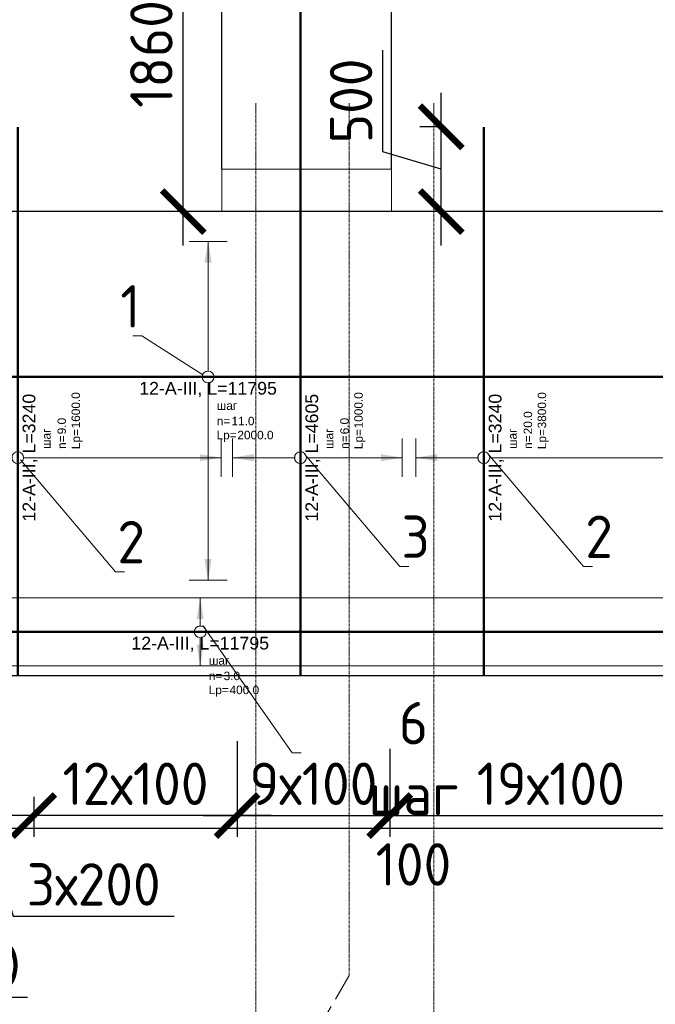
# Model space of a CAD drawing. Header units: millimetres. Extents: x 376598 to 1249954, y -318491 to -22134.
# Tile 147 of 256: x 597034 to 600784, y -120933 to -115123. Entities that reach past the tile are written whole.
import ezdxf
from ezdxf import colors
from ezdxf.entities.mleader import LeaderData, LeaderLine
from ezdxf.enums import TextEntityAlignment as Align
from ezdxf.math import Vec2, Vec3

# ---------------------------------------------------------------- set-up
doc = ezdxf.new("R2010")
doc.units = ezdxf.units.MM
doc.set_wipeout_variables(frame=1)
for name, pattern in [('______5', [1100, 800, -100, 100, -100]), ('________', [0]), ('осевая', [50.8, 31.75, -6.35, 6.35, -6.35])]:
    doc.linetypes.add(name, pattern=pattern)
for name, color, linetype, lineweight in [('Standard', 7, 'Continuous', 25), ('АрмСтер', 2, 'Continuous', 50), ('Оси', 40, '______5', 18), ('подоснова', 151, 'Continuous', 5), ('РАЗМЕРЫ', 1, 'Continuous', 9)]:
    doc.layers.add(name, color=color, linetype=linetype, lineweight=lineweight)
doc.layers.add('АрмСтер_атрибуты', color=2, linetype='Continuous', lineweight=0, plot=False)
doc.styles.add('GOST-2.304_Type-B', font='GOST_Common.ttf')
doc.styles.get("Standard").update_dxf_attribs({"font": 'arial.ttf'})
doc.styles.add('Аннотативный', font='arial.ttf')
doc.dimstyles.new('СПДС', dxfattribs={"dimscale": 100, "dimtxt": 2.5, "dimasz": 2.5, "dimexe": 1.25, "dimexo": 0, "dimtad": 1, "dimdec": 0, "dimtxsty": 'GOST-2.304_Type-B', "dimblk": 'ARCHTICK', "dimcen": 2.5, "dimdle": 2, "dimadec": 0, "dimazin": 2, "dimtfac": 0.75, "dimtdec": 0, "dimtmove": 1, "dimatfit": 3, "dimfxl": 1, "dimtolj": 1, "dimarcsym": 1})

# ---------------------------------------------------------------- blocks, each defined once
blk = doc.blocks.new('*U148')
at = {"layer": 'РАЗМЕРЫ'}
for p, q in [((112.5, 200), (-112.5, 200)), ((112.5, -200), (-112.5, -200))]:
    blk.add_line(p, q, dxfattribs=at)
at = {"layer": 'РАЗМЕРЫ', "ltscale": 15}
blk.add_line((0, -200), (0, 200), dxfattribs=at)
at = {"layer": 'РАЗМЕРЫ'}
for points in [[(0, 200), (20.9, 74.8), (-20.9, 74.8)], [(0, -200), (20.9, -74.8), (-20.9, -74.8)]]:
    blk.add_solid(points, dxfattribs=at)
at = {"layer": 'АрмСтер_атрибуты', "color": 215, "ltscale": 15, "style": 'Аннотативный'}
for s, p in [('шаг', (51.4, -194.2)), ('n=', (51.4, -285.1)), ('Lр=', (50.2, -367.8))]:
    blk.add_text(s, height=50, dxfattribs=at).set_placement(p)
at = {"layer": 'АрмСтер_атрибуты', "flags": 9}
for tag, p in [('МАССА', (3805.8, 4789.5)), ('ОБОЗНАЧЕНИЕ', (3805.8, 4675.6))]:
    blk.add_attdef(tag, p, '', height=75, dxfattribs=at)
at = {"layer": 'АрмСтер_атрибуты', "style": 'Аннотативный', "flags": 8}
blk.add_attdef('ПОЗ', (110, 29.6), '', height=75, dxfattribs=at)
at = {"layer": 'АрмСтер_атрибуты', "color": 215, "style": 'Аннотативный'}
for tag, p, flags in [('ШАГ', (190.9, -194.2), 10), ('КОЛ', (138, -285.1), 8), ('ШИРИНА', (172.9, -367.8), 8)]:
    blk.add_attdef(tag, p, '', height=50, dxfattribs=dict(at, flags=flags))
at = {"linetype": 'Continuous', "lineweight": 0}
blk.add_wipeout([(35, 0), (28.3, 20.6), (10.8, 33.3), (-10.8, 33.3), (-28.3, 20.6), (-35, 0), (-28.3, -20.6), (-10.8, -33.3), (10.8, -33.3), (28.3, -20.6)], dxfattribs=at)
at = {"color": 0, "linetype": 'ByBlock', "lineweight": -2, "ltscale": 100}
blk.add_line((-6683.2, 0), (5111.8, 0), dxfattribs=at)
at = {"layer": 'РАЗМЕРЫ'}
blk.add_circle((0, 0), 35, dxfattribs=at)
at = {"layer": 'АрмСтер_атрибуты', "style": 'Аннотативный', "flags": 8}
blk.add_attdef('НАИМЕНОВАНИЕ', text='', height=75, dxfattribs=at).set_placement((0, -29.3), align=Align.TOP_CENTER)
blk = doc.blocks.new('_None')
blk = doc.blocks.new('_ArchTick')
at = {"color": 0, "linetype": 'ByBlock', "const_width": 0.15}
blk.add_lwpolyline([(-0.5, -0.5), (0.5, 0.5)], dxfattribs=at)
blk = doc.blocks.new('*D671')
at = {"layer": 'DEFPOINTS', "color": 0, "lineweight": 0, "transparency": 16777216}
for p in [(598316.8, -119553.8), (597117.4, -119709), (597117.4, -119819.1)]:
    blk.add_point(p, dxfattribs=at)
at = {"layer": 'РАЗМЕРЫ', "color": 0, "lineweight": -2, "transparency": 16777216}
for p, q in [((598316.8, -119553.8), (598316.8, -119944.1)), ((597117.4, -119709), (597117.4, -119944.1)), ((598516.8, -119819.1), (596917.4, -119819.1))]:
    blk.add_line(p, q, dxfattribs=at)
at = {"layer": 'РАЗМЕРЫ', "color": 0, "lineweight": -2, "transparency": 16777216, "xscale": 250, "yscale": 250, "zscale": 250, "rotation": 180}
blk.add_blockref('_ArchTick', (597117.4, -119819.1), dxfattribs=at)
at = {"layer": 'РАЗМЕРЫ', "color": 0, "lineweight": -2, "transparency": 16777216, "xscale": 250, "yscale": 250, "zscale": 250}
blk.add_blockref('_ArchTick', (598316.8, -119819.1), dxfattribs=at)
at = {"layer": 'РАЗМЕРЫ', "color": 0, "lineweight": 0, "transparency": 16777216, "insert": (597717.1, -119631.6), "char_height": 250, "attachment_point": 5, "style": 'GOST-2.304_Type-B'}
blk.add_mtext('\\A1;12х100', dxfattribs=at)
blk = doc.blocks.new('*D694')
at = {"layer": 'DEFPOINTS', "color": 0, "lineweight": 0, "transparency": 16777216}
for p in [(596517.4, -119350.3, -720), (597117.4, -119709), (596517.4, -119819.1)]:
    blk.add_point(p, dxfattribs=at)
at = {"layer": 'РАЗМЕРЫ', "color": 0, "lineweight": -2, "transparency": 16777216}
for p, q in [((596517.4, -119350.3), (596517.4, -119944.1)), ((597117.4, -119709), (597117.4, -119944.1)), ((597317.4, -119819.1), (596317.4, -119819.1)), ((596817.4, -119819.1), (596995.5, -120412.9)), ((596995.5, -120412.9), (597945.5, -120412.9))]:
    blk.add_line(p, q, dxfattribs=at)
at = {"layer": 'РАЗМЕРЫ', "color": 0, "lineweight": -2, "transparency": 16777216, "xscale": 250, "yscale": 250, "zscale": 250, "rotation": 180}
blk.add_blockref('_ArchTick', (596517.4, -119819.1), dxfattribs=at)
at = {"layer": 'РАЗМЕРЫ', "color": 0, "lineweight": -2, "transparency": 16777216, "xscale": 250, "yscale": 250, "zscale": 250}
blk.add_blockref('_ArchTick', (597117.4, -119819.1), dxfattribs=at)
at = {"layer": 'РАЗМЕРЫ', "color": 0, "lineweight": 0, "transparency": 16777216, "insert": (597470.5, -120225.4), "char_height": 250, "attachment_point": 5, "style": 'GOST-2.304_Type-B'}
blk.add_mtext('\\A1;3х200', dxfattribs=at)
blk = doc.blocks.new('*D669')
at = {"layer": 'DEFPOINTS', "color": 0, "lineweight": 0, "transparency": 16777216}
for p in [(596435.2, -119369.9), (596515.4, -119350.3, -720), (596435.2, -119819.1)]:
    blk.add_point(p, dxfattribs=at)
at = {"layer": 'РАЗМЕРЫ', "color": 0, "lineweight": -2, "transparency": 16777216}
for p, q in [((596435.2, -119369.9), (596435.2, -119944.1)), ((596515.4, -119350.3), (596515.4, -119944.1)), ((596435.2, -119819.1), (596185.2, -119819.1)), ((596515.4, -119819.1), (596435.2, -119819.1)), ((596515.4, -119819.1), (596435.2, -119819.1)), ((596475.3, -119819.1), (596654.4, -120891.3)), ((596515.4, -119819.1), (596765.4, -119819.1)), ((596654.4, -120891.3), (597079.4, -120891.3))]:
    blk.add_line(p, q, dxfattribs=at)
at = {"layer": 'РАЗМЕРЫ', "color": 0, "lineweight": -2, "transparency": 16777216, "xscale": 250, "yscale": 250, "zscale": 250}
blk.add_blockref('_ArchTick', (596435.2, -119819.1), dxfattribs=at)
at = {"layer": 'РАЗМЕРЫ', "color": 0, "lineweight": -2, "transparency": 16777216, "xscale": 250, "yscale": 250, "zscale": 250, "rotation": 180}
blk.add_blockref('_ArchTick', (596515.4, -119819.1), dxfattribs=at)
at = {"layer": 'РАЗМЕРЫ', "color": 0, "lineweight": 0, "transparency": 16777216, "insert": (596866.9, -120703.8), "char_height": 250, "attachment_point": 5, "style": 'GOST-2.304_Type-B'}
blk.add_mtext('\\A1;80', dxfattribs=at)
blk = doc.blocks.new('*U706')
at = {"layer": 'РАЗМЕРЫ'}
for p, q in [((112.5, 400), (-112.5, 400)), ((112.5, -600), (-112.5, -600))]:
    blk.add_line(p, q, dxfattribs=at)
at = {"layer": 'РАЗМЕРЫ', "ltscale": 15}
blk.add_line((0, -600), (0, 400), dxfattribs=at)
at = {"layer": 'РАЗМЕРЫ'}
for points in [[(0, 400), (20.9, 274.8), (-20.9, 274.8)], [(0, -600), (20.9, -474.8), (-20.9, -474.8)]]:
    blk.add_solid(points, dxfattribs=at)
at = {"layer": 'АрмСтер_атрибуты', "color": 215, "ltscale": 15, "style": 'Аннотативный'}
for s, p in [('шаг', (51.4, -194.2)), ('n=', (51.4, -285.1)), ('Lр=', (50.2, -367.8))]:
    blk.add_text(s, height=50, dxfattribs=at).set_placement(p)
at = {"layer": 'АрмСтер_атрибуты', "style": 'Аннотативный', "flags": 8}
blk.add_attdef('ПОЗ', (110, 29.6), '', height=75, dxfattribs=at)
at = {"layer": 'АрмСтер_атрибуты', "color": 215, "style": 'Аннотативный'}
for tag, p, flags in [('ШАГ', (190.9, -194.2), 10), ('КОЛ', (138, -285.1), 8), ('ШИРИНА', (172.9, -367.8), 8)]:
    blk.add_attdef(tag, p, '', height=50, dxfattribs=dict(at, flags=flags))
at = {"layer": 'АрмСтер_атрибуты', "flags": 9}
for tag, p in [('МАССА', (-2096, -810.5)), ('ОБОЗНАЧЕНИЕ', (-2096, -924.4))]:
    blk.add_attdef(tag, p, '', height=75, dxfattribs=at)
at = {"linetype": 'Continuous', "lineweight": 0}
blk.add_wipeout([(35, 0), (28.3, 20.6), (10.8, 33.3), (-10.8, 33.3), (-28.3, 20.6), (-35, 0), (-28.3, -20.6), (-10.8, -33.3), (10.8, -33.3), (28.3, -20.6)], dxfattribs=at)
at = {"color": 0, "linetype": 'ByBlock', "lineweight": -2, "ltscale": 100}
blk.add_line((-1290, 0), (3315, 0), dxfattribs=at)
at = {"layer": 'РАЗМЕРЫ'}
blk.add_circle((0, 0), 35, dxfattribs=at)
at = {"layer": 'АрмСтер_атрибуты', "style": 'Аннотативный', "flags": 8}
blk.add_attdef('НАИМЕНОВАНИЕ', text='', height=75, dxfattribs=at).set_placement((0, -29.3), align=Align.TOP_CENTER)
blk = doc.blocks.new('*U700')
at = {"layer": 'РАЗМЕРЫ'}
for p, q in [((112.5, 400), (-112.5, 400)), ((112.5, -1200), (-112.5, -1200))]:
    blk.add_line(p, q, dxfattribs=at)
at = {"layer": 'РАЗМЕРЫ', "ltscale": 15}
blk.add_line((0, -1200), (0, 400), dxfattribs=at)
at = {"layer": 'РАЗМЕРЫ'}
for points in [[(0, 400), (20.9, 274.8), (-20.9, 274.8)], [(0, -1200), (20.9, -1074.8), (-20.9, -1074.8)]]:
    blk.add_solid(points, dxfattribs=at)
at = {"layer": 'АрмСтер_атрибуты', "color": 215, "ltscale": 15, "style": 'Аннотативный'}
for s, p in [('шаг', (51.4, -194.2)), ('n=', (51.4, -285.1)), ('Lр=', (50.2, -367.8))]:
    blk.add_text(s, height=50, dxfattribs=at).set_placement(p)
at = {"layer": 'АрмСтер_атрибуты', "style": 'Аннотативный', "flags": 8}
blk.add_attdef('ПОЗ', (110, 29.6), '', height=75, dxfattribs=at)
at = {"layer": 'АрмСтер_атрибуты', "color": 215, "style": 'Аннотативный'}
for tag, p, flags in [('ШАГ', (190.9, -194.2), 10), ('КОЛ', (138, -285.1), 8), ('ШИРИНА', (172.9, -367.8), 8)]:
    blk.add_attdef(tag, p, '', height=50, dxfattribs=dict(at, flags=flags))
at = {"layer": 'АрмСтер_атрибуты', "flags": 9}
for tag, p in [('МАССА', (-2096, -410.5)), ('ОБОЗНАЧЕНИЕ', (-2096, -524.4))]:
    blk.add_attdef(tag, p, '', height=75, dxfattribs=at)
at = {"linetype": 'Continuous', "lineweight": 0}
blk.add_wipeout([(35, 0), (28.3, 20.6), (10.8, 33.3), (-10.8, 33.3), (-28.3, 20.6), (-35, 0), (-28.3, -20.6), (-10.8, -33.3), (10.8, -33.3), (28.3, -20.6)], dxfattribs=at)
at = {"color": 0, "linetype": 'ByBlock', "lineweight": -2, "ltscale": 100}
blk.add_line((-1290, 0), (1950, 0), dxfattribs=at)
at = {"layer": 'РАЗМЕРЫ'}
blk.add_circle((0, 0), 35, dxfattribs=at)
at = {"layer": 'АрмСтер_атрибуты', "style": 'Аннотативный', "flags": 8}
blk.add_attdef('НАИМЕНОВАНИЕ', text='', height=75, dxfattribs=at).set_placement((0, -29.3), align=Align.TOP_CENTER)
blk = doc.blocks.new('*U702')
at = {"layer": 'РАЗМЕРЫ'}
for p, q in [((112.5, 400), (-112.5, 400)), ((112.5, -3400), (-112.5, -3400))]:
    blk.add_line(p, q, dxfattribs=at)
at = {"layer": 'РАЗМЕРЫ', "ltscale": 15}
blk.add_line((0, -3400), (0, 400), dxfattribs=at)
at = {"layer": 'РАЗМЕРЫ'}
for points in [[(0, 400), (20.9, 274.8), (-20.9, 274.8)], [(0, -3400), (20.9, -3274.8), (-20.9, -3274.8)]]:
    blk.add_solid(points, dxfattribs=at)
at = {"layer": 'АрмСтер_атрибуты', "color": 215, "ltscale": 15, "style": 'Аннотативный'}
for s, p in [('шаг', (51.4, -194.2)), ('n=', (51.4, -285.1)), ('Lр=', (50.2, -367.8))]:
    blk.add_text(s, height=50, dxfattribs=at).set_placement(p)
at = {"layer": 'АрмСтер_атрибуты', "style": 'Аннотативный', "flags": 8}
blk.add_attdef('ПОЗ', (110, 29.6), '', height=75, dxfattribs=at)
at = {"layer": 'АрмСтер_атрибуты', "color": 215, "style": 'Аннотативный'}
for tag, p, flags in [('ШАГ', (190.9, -194.2), 10), ('КОЛ', (138, -285.1), 8), ('ШИРИНА', (172.9, -367.8), 8)]:
    blk.add_attdef(tag, p, '', height=50, dxfattribs=dict(at, flags=flags))
at = {"layer": 'АрмСтер_атрибуты', "flags": 9}
for tag, p in [('МАССА', (-2096, -410.5)), ('ОБОЗНАЧЕНИЕ', (-2096, -524.4))]:
    blk.add_attdef(tag, p, '', height=75, dxfattribs=at)
at = {"linetype": 'Continuous', "lineweight": 0}
blk.add_wipeout([(35, 0), (28.3, 20.6), (10.8, 33.3), (-10.8, 33.3), (-28.3, 20.6), (-35, 0), (-28.3, -20.6), (-10.8, -33.3), (10.8, -33.3), (28.3, -20.6)], dxfattribs=at)
at = {"color": 0, "linetype": 'ByBlock', "lineweight": -2, "ltscale": 100}
blk.add_line((-1290, 0), (1950, 0), dxfattribs=at)
at = {"layer": 'РАЗМЕРЫ'}
blk.add_circle((0, 0), 35, dxfattribs=at)
at = {"layer": 'АрмСтер_атрибуты', "style": 'Аннотативный', "flags": 8}
blk.add_attdef('НАИМЕНОВАНИЕ', text='', height=75, dxfattribs=at).set_placement((0, -29.3), align=Align.TOP_CENTER)
blk = doc.blocks.new('*D701')
at = {"layer": 'DEFPOINTS', "color": 0, "lineweight": 0, "transparency": 16777216}
for p in [(599520.5, -115754.8), (599544.9, -115754.8), (599544.9, -116254.8)]:
    blk.add_point(p, dxfattribs=at)
at = {"layer": 'РАЗМЕРЫ', "color": 0, "lineweight": -2, "transparency": 16777216}
for p, q in [((599176.7, -115901.7), (599176.7, -115301.7)), ((599520.5, -116454.8), (599520.5, -115554.8)), ((599544.9, -115754.8), (599395.5, -115754.8)), ((599520.5, -116004.8), (599176.7, -115901.7)), ((599544.9, -116254.8), (599395.5, -116254.8))]:
    blk.add_line(p, q, dxfattribs=at)
at = {"layer": 'РАЗМЕРЫ', "color": 0, "lineweight": -2, "transparency": 16777216, "xscale": 250, "yscale": 250, "zscale": 250}
for p, rotation in [((599520.5, -115754.8), 90), ((599520.5, -116254.8), 270)]:
    blk.add_blockref('_ArchTick', p, dxfattribs=dict(at, rotation=rotation))
at = {"layer": 'РАЗМЕРЫ', "color": 0, "lineweight": 0, "transparency": 16777216, "insert": (598989.2, -115601.7), "char_height": 250, "attachment_point": 5, "rotation": 90, "style": 'GOST-2.304_Type-B'}
blk.add_mtext('\\A1;500', dxfattribs=at)
blk = doc.blocks.new('*D705')
at = {"layer": 'DEFPOINTS', "color": 0, "lineweight": 0, "transparency": 16777216}
for p in [(597998.5, -114394.7), (598564.1, -114394.7), (598564.1, -116254.8)]:
    blk.add_point(p, dxfattribs=at)
at = {"layer": 'РАЗМЕРЫ', "color": 0, "lineweight": -2, "transparency": 16777216}
for p, q in [((597998.5, -116454.8), (597998.5, -114194.7)), ((598564.1, -114394.7), (597873.5, -114394.7)), ((598564.1, -116254.8), (597873.5, -116254.8))]:
    blk.add_line(p, q, dxfattribs=at)
at = {"layer": 'РАЗМЕРЫ', "color": 0, "lineweight": -2, "transparency": 16777216, "xscale": 250, "yscale": 250, "zscale": 250}
for p, rotation in [((597998.5, -114394.7), 90), ((597998.5, -116254.8), 270)]:
    blk.add_blockref('_ArchTick', p, dxfattribs=dict(at, rotation=rotation))
at = {"layer": 'РАЗМЕРЫ', "color": 0, "lineweight": 0, "transparency": 16777216, "insert": (597811, -115324.8), "char_height": 250, "attachment_point": 5, "rotation": 90, "style": 'GOST-2.304_Type-B'}
blk.add_mtext('\\A1;1860', dxfattribs=at)
blk = doc.blocks.new('*D742')
at = {"layer": 'DEFPOINTS', "color": 0, "lineweight": 0, "transparency": 16777216}
for p in [(598316.8, -119380.8), (599217, -119444.1), (599217, -119819.1)]:
    blk.add_point(p, dxfattribs=at)
at = {"layer": 'РАЗМЕРЫ', "color": 0, "lineweight": -2, "transparency": 16777216}
for p, q in [((598316.8, -119380.8), (598316.8, -119944.1)), ((599217, -119444.1), (599217, -119944.1)), ((598116.8, -119819.1), (599417, -119819.1))]:
    blk.add_line(p, q, dxfattribs=at)
at = {"layer": 'РАЗМЕРЫ', "color": 0, "lineweight": -2, "transparency": 16777216, "xscale": 250, "yscale": 250, "zscale": 250, "rotation": 180}
blk.add_blockref('_ArchTick', (598316.8, -119819.1), dxfattribs=at)
at = {"layer": 'РАЗМЕРЫ', "color": 0, "lineweight": -2, "transparency": 16777216, "xscale": 250, "yscale": 250, "zscale": 250}
blk.add_blockref('_ArchTick', (599217, -119819.1), dxfattribs=at)
at = {"layer": 'РАЗМЕРЫ', "color": 0, "lineweight": 0, "transparency": 16777216, "insert": (598766.9, -119631.6), "char_height": 250, "attachment_point": 5, "style": 'GOST-2.304_Type-B'}
blk.add_mtext('\\A1;9х100', dxfattribs=at)
blk = doc.blocks.new('*D743')
at = {"layer": 'DEFPOINTS', "color": 0, "lineweight": 0, "transparency": 16777216}
for p in [(599217, -119424.8), (601117.4, -119600.6), (601117.4, -119819.1)]:
    blk.add_point(p, dxfattribs=at)
at = {"layer": 'РАЗМЕРЫ', "color": 0, "lineweight": -2, "transparency": 16777216}
for p, q in [((599217, -119424.8), (599217, -119944.1)), ((601117.4, -119600.6), (601117.4, -119944.1)), ((599017, -119819.1), (601317.4, -119819.1))]:
    blk.add_line(p, q, dxfattribs=at)
at = {"layer": 'РАЗМЕРЫ', "color": 0, "lineweight": -2, "transparency": 16777216, "xscale": 250, "yscale": 250, "zscale": 250, "rotation": 180}
blk.add_blockref('_ArchTick', (599217, -119819.1), dxfattribs=at)
at = {"layer": 'РАЗМЕРЫ', "color": 0, "lineweight": -2, "transparency": 16777216, "xscale": 250, "yscale": 250, "zscale": 250}
blk.add_blockref('_ArchTick', (601117.4, -119819.1), dxfattribs=at)
at = {"layer": 'РАЗМЕРЫ', "color": 0, "lineweight": 0, "transparency": 16777216, "insert": (600167.2, -119631.6), "char_height": 250, "attachment_point": 5, "style": 'GOST-2.304_Type-B'}
blk.add_mtext('\\A1;19х100', dxfattribs=at)
blk = doc.blocks.new('*U748')
at = {"layer": 'РАЗМЕРЫ'}
for p, q in [((112.5, 800), (-112.5, 800)), ((112.5, -1200), (-112.5, -1200))]:
    blk.add_line(p, q, dxfattribs=at)
at = {"layer": 'РАЗМЕРЫ', "ltscale": 15}
blk.add_line((0, -1200), (0, 800), dxfattribs=at)
at = {"layer": 'РАЗМЕРЫ'}
for points in [[(0, 800), (20.9, 674.8), (-20.9, 674.8)], [(0, -1200), (20.9, -1074.8), (-20.9, -1074.8)]]:
    blk.add_solid(points, dxfattribs=at)
at = {"layer": 'АрмСтер_атрибуты', "color": 215, "ltscale": 15, "style": 'Аннотативный'}
for s, p in [('шаг', (51.4, -194.2)), ('n=', (51.4, -285.1)), ('Lр=', (50.2, -367.8))]:
    blk.add_text(s, height=50, dxfattribs=at).set_placement(p)
at = {"layer": 'АрмСтер_атрибуты', "flags": 9}
for tag, p in [('МАССА', (3805.8, 3789.5)), ('ОБОЗНАЧЕНИЕ', (3805.8, 3675.6))]:
    blk.add_attdef(tag, p, '', height=75, dxfattribs=at)
at = {"layer": 'АрмСтер_атрибуты', "style": 'Аннотативный', "flags": 8}
blk.add_attdef('ПОЗ', (110, 29.6), '', height=75, dxfattribs=at)
at = {"layer": 'АрмСтер_атрибуты', "color": 215, "style": 'Аннотативный'}
for tag, p, flags in [('ШАГ', (190.9, -194.2), 10), ('КОЛ', (138, -285.1), 8), ('ШИРИНА', (172.9, -367.8), 8)]:
    blk.add_attdef(tag, p, '', height=50, dxfattribs=dict(at, flags=flags))
at = {"linetype": 'Continuous', "lineweight": 0}
blk.add_wipeout([(35, 0), (28.3, 20.6), (10.8, 33.3), (-10.8, 33.3), (-28.3, 20.6), (-35, 0), (-28.3, -20.6), (-10.8, -33.3), (10.8, -33.3), (28.3, -20.6)], dxfattribs=at)
at = {"color": 0, "linetype": 'ByBlock', "lineweight": -2, "ltscale": 100}
blk.add_line((-6683.2, 0), (5111.8, 0), dxfattribs=at)
at = {"layer": 'РАЗМЕРЫ'}
blk.add_circle((0, 0), 35, dxfattribs=at)
at = {"layer": 'АрмСтер_атрибуты', "style": 'Аннотативный', "flags": 8}
blk.add_attdef('НАИМЕНОВАНИЕ', text='', height=75, dxfattribs=at).set_placement((0, -29.3), align=Align.TOP_CENTER)
blk = doc.blocks.new('*D1250')
at = {"layer": 'DEFPOINTS', "color": 0, "lineweight": 0, "transparency": 16777216}
for p in [(598226.9, -113775.7), (596476.9, -116004.8), (598226.9, -116004.8)]:
    blk.add_point(p, dxfattribs=at)
at = {"layer": 'РАЗМЕРЫ', "color": 0, "lineweight": -2, "transparency": 16777216}
for p, q in [((596476.9, -116004.8), (596476.9, -113650.7)), ((598226.9, -116004.8), (598226.9, -113650.7)), ((596276.9, -113775.7), (598426.9, -113775.7))]:
    blk.add_line(p, q, dxfattribs=at)
at = {"layer": 'РАЗМЕРЫ', "color": 0, "lineweight": -2, "transparency": 16777216, "xscale": 250, "yscale": 250, "zscale": 250, "rotation": 180}
blk.add_blockref('_ArchTick', (596476.9, -113775.7), dxfattribs=at)
at = {"layer": 'РАЗМЕРЫ', "color": 0, "lineweight": -2, "transparency": 16777216, "xscale": 250, "yscale": 250, "zscale": 250}
blk.add_blockref('_ArchTick', (598226.9, -113775.7), dxfattribs=at)
at = {"layer": 'РАЗМЕРЫ', "color": 0, "lineweight": 0, "transparency": 16777216, "insert": (597351.9, -113588.2), "char_height": 250, "attachment_point": 5, "style": 'GOST-2.304_Type-B'}
blk.add_mtext('\\A1;1750', dxfattribs=at)
blk = doc.blocks.new('*D1251')
at = {"layer": 'DEFPOINTS', "color": 0, "lineweight": 0, "transparency": 16777216}
for p in [(599226.9, -113775.7), (598226.9, -116004.8), (599226.9, -116004.8)]:
    blk.add_point(p, dxfattribs=at)
at = {"layer": 'РАЗМЕРЫ', "color": 0, "lineweight": -2, "transparency": 16777216}
for p, q in [((598226.9, -116004.8), (598226.9, -113650.7)), ((599226.9, -116004.8), (599226.9, -113650.7)), ((598026.9, -113775.7), (599426.9, -113775.7))]:
    blk.add_line(p, q, dxfattribs=at)
at = {"layer": 'РАЗМЕРЫ', "color": 0, "lineweight": -2, "transparency": 16777216, "xscale": 250, "yscale": 250, "zscale": 250, "rotation": 180}
blk.add_blockref('_ArchTick', (598226.9, -113775.7), dxfattribs=at)
at = {"layer": 'РАЗМЕРЫ', "color": 0, "lineweight": -2, "transparency": 16777216, "xscale": 250, "yscale": 250, "zscale": 250}
blk.add_blockref('_ArchTick', (599226.9, -113775.7), dxfattribs=at)
at = {"layer": 'РАЗМЕРЫ', "color": 0, "lineweight": 0, "transparency": 16777216, "insert": (598726.9, -113588.2), "char_height": 250, "attachment_point": 5, "style": 'GOST-2.304_Type-B'}
blk.add_mtext('\\A1;1000', dxfattribs=at)
blk = doc.blocks.new('*D1252')
at = {"layer": 'DEFPOINTS', "color": 0, "lineweight": 0, "transparency": 16777216}
for p in [(603226.9, -113775.7), (599226.9, -116004.8), (603226.9, -116254.8)]:
    blk.add_point(p, dxfattribs=at)
at = {"layer": 'РАЗМЕРЫ', "color": 0, "lineweight": -2, "transparency": 16777216}
for p, q in [((599226.9, -116004.8), (599226.9, -113650.7)), ((603226.9, -116254.8), (603226.9, -113650.7)), ((599026.9, -113775.7), (603426.9, -113775.7))]:
    blk.add_line(p, q, dxfattribs=at)
at = {"layer": 'РАЗМЕРЫ', "color": 0, "lineweight": -2, "transparency": 16777216, "xscale": 250, "yscale": 250, "zscale": 250, "rotation": 180}
blk.add_blockref('_ArchTick', (599226.9, -113775.7), dxfattribs=at)
at = {"layer": 'РАЗМЕРЫ', "color": 0, "lineweight": -2, "transparency": 16777216, "xscale": 250, "yscale": 250, "zscale": 250}
blk.add_blockref('_ArchTick', (603226.9, -113775.7), dxfattribs=at)
at = {"layer": 'РАЗМЕРЫ', "color": 0, "lineweight": 0, "transparency": 16777216, "insert": (601226.9, -113588.2), "char_height": 250, "attachment_point": 5, "style": 'GOST-2.304_Type-B'}
blk.add_mtext('\\A1;4000', dxfattribs=at)

msp = doc.modelspace()

# ---------------------------------------------------------------- linework, layer by layer
at = {"color": 7, "linetype": 'Continuous', "lineweight": 25, "transparency": 33554687}
for p, q in [((603326.9, -118994.8), (580280.2, -118994.8)), ((603326.9, -118994.8), (591826.9, -118994.8)), ((603326.9, -119894.8), (580280.2, -119894.8))]:
    msp.add_line(p, q, dxfattribs=at)
at = {"color": 9, "lineweight": 0, "true_color": 0xc7c8ca}
msp.add_lwpolyline([(599226.9, -116004.8), (599226.9, -116254.8), (598226.9, -116254.8), (598226.9, -116004.8)], close=True, dxfattribs=at)
at = {"layer": 'Standard', "color": 7, "linetype": '________', "lineweight": 25, "transparency": 33554687}
msp.add_line((603226.9, -116254.8), (593076.9, -116254.8), dxfattribs=at)
at = {"layer": 'Оси', "color": 16, "linetype": 'осевая', "lineweight": 0, "ltscale": 0.5, "transparency": 33554687}
for p, q in [((598976.9, -115614.2), (598976.9, -120762.4)), ((599476.9, -115614.2), (599476.9, -121438.9))]:
    msp.add_line(p, q, dxfattribs=at)
at = {"layer": 'Оси', "color": 16, "linetype": '______5', "lineweight": 0, "ltscale": 0.5, "transparency": 33554687}
msp.add_line((598621.5, -121378), (598976.9, -120762.4), dxfattribs=at)

# ---------------------------------------------------------------- dimensions: what is measured, and where the dimension line sits
at = {"layer": 'РАЗМЕРЫ', "color": 1, "lineweight": 0}
dim = msp.add_linear_dim(base=(596435.2, -119819.1), p1=(596515.4, -119350.3, -720), p2=(596435.2, -119369.9), dimstyle='СПДС', dxfattribs=at)
dim.commit()
dim.dimension.update_dxf_attribs({"geometry": '*D669', "text_midpoint": (596716.9, -120891.3), "dimtype": 160})
for base, p1, p2, text, picture, middle in [((596517.4, -119819.1), (597117.4, -119709), (596517.4, -119350.3, -720), '3х200', '*D694', (597058, -120225.4)), ((597117.4, -119819.1), (598316.8, -119553.8), (597117.4, -119709), '12х100', '*D671', (597717.1, -119631.6))]:
    dim = msp.add_linear_dim(base=base, p1=p1, p2=p2, text=text, dimstyle='СПДС', dxfattribs=at)
    dim.commit()
    dim.dimension.update_dxf_attribs({"geometry": picture, "text_midpoint": middle})
at = {"layer": 'РАЗМЕРЫ', "color": 4, "lineweight": 0}
for base, p1, p2, text, picture, middle in [((599217, -119819.1), (598316.8, -119380.8), (599217, -119444.1), '9х100', '*D742', (598766.9, -119631.6)), ((601117.4, -119819.1), (599217, -119424.8), (601117.4, -119600.6), '19х100', '*D743', (600167.2, -119631.6))]:
    dim = msp.add_linear_dim(base=base, p1=p1, p2=p2, text=text, dimstyle='СПДС', dxfattribs=at)
    dim.commit()
    dim.dimension.update_dxf_attribs({"geometry": picture, "text_midpoint": middle})

# ---------------------------------------------------------------- next in the draw order: block references
at = {"layer": 'АрмСтер', "ltscale": 15}
ref = msp.add_blockref('*U148', (598098.8, -118734.8), dxfattribs=at)
ref.add_attrib('НАИМЕНОВАНИЕ', '12-A-III, L=11795', dxfattribs={"layer": 'АрмСтер_атрибуты', "height": 75, "style": 'Аннотативный', "flags": 8}).set_placement((598098.8, -118764.1), align=Align.TOP_CENTER)
ref.add_attrib('КОЛ', '3.0', (598236.9, -119019.9), dxfattribs={"layer": 'АрмСтер_атрибуты', "color": 215, "height": 50, "style": 'Аннотативный', "flags": 8})
ref.add_attrib('ШИРИНА', '400.0', (598271.7, -119102.6), dxfattribs={"layer": 'АрмСтер_атрибуты', "color": 215, "height": 50, "style": 'Аннотативный', "flags": 8})

# ---------------------------------------------------------------- next in the draw order: linework, layer by layer
at = {"layer": 'Оси', "color": 16, "linetype": 'осевая', "lineweight": 0, "ltscale": 0.5, "transparency": 33554687}
msp.add_line((598426.9, -115614.2), (598426.9, -121438.9), dxfattribs=at)

# ---------------------------------------------------------------- next in the draw order: leaders
at = {"layer": 'подоснова'}
ml = msp.add_multileader_mtext('Standard', dxfattribs=at)
ml.set_content('6 шаг 100', color=256, style='GOST-2.304_Type-B')
ml.set_leader_properties(color=256, linetype='ByLayer', lineweight=15)
ml.set_arrow_properties(name='NONE')
ml.build(insert=Vec2(0, 0))
ml.multileader.update_dxf_attribs({"text_left_attachment_type": 6, "text_right_attachment_type": 6, "dogleg_length": 10, "arrow_head_size": 18})
ctx = ml.context
ctx.base_point, ctx.char_height, ctx.arrow_head_size, ctx.landing_gap_size, ctx.plane_origin = Vec3(598651.4, -119449, 720), 250, 18, 20, Vec3(597594, -116825.5, 720)
ctx.left_attachment, ctx.right_attachment, ctx.text_align_type = 6, 6, 1
notes = []
notes.append((ctx, [(0, (1, 1, 0), (598641.4, -119449, 720), (1, 0), 10, [(0, [(598115, -118696.6, 720)], 0, [])])]))
ctx.mtext.insert, ctx.mtext.width, ctx.mtext.alignment, ctx.mtext.flow_direction = Vec3(599357, -119149, 720), 22.898, 2, 5
for ctx, leaders in notes:
    for number, flags, end, landing, length, lines in leaders:
        leader = LeaderData()
        leader.index, (leader.has_last_leader_line, leader.has_dogleg_vector, leader.attachment_direction) = number, flags
        leader.last_leader_point, leader.dogleg_vector, leader.dogleg_length = Vec3(end), Vec3(landing), length
        for number, points, colour, breaks in lines:
            line = LeaderLine()
            line.index, line.vertices, line.color, line.breaks = number, Vec3.list(points), colors.encode_raw_color(colour), breaks
            leader.lines.append(line)
        ctx.leaders.append(leader)

# ---------------------------------------------------------------- next in the draw order: block references
at = {"layer": 'АрмСтер', "ltscale": 15}
ref = msp.add_blockref('*U706', (598690, -117707.2, -360), dxfattribs=dict(at, rotation=90))
ref.add_attrib('НАИМЕНОВАНИЕ', '12-A-III, L=4605', dxfattribs={"layer": 'АрмСтер_атрибуты', "height": 75, "rotation": 90, "style": 'Аннотативный', "flags": 8}).set_placement((598719.3, -117707.2, -360), align=Align.TOP_CENTER)
ref.add_attrib('КОЛ', '6.0', (598975.1, -117569.2, -360), dxfattribs={"layer": 'АрмСтер_атрибуты', "color": 215, "height": 50, "rotation": 90, "style": 'Аннотативный', "flags": 8})
ref.add_attrib('ШИРИНА', '1000.0', (599057.8, -117534.3, -360), dxfattribs={"layer": 'АрмСтер_атрибуты', "color": 215, "height": 50, "rotation": 90, "style": 'Аннотативный', "flags": 8})
ref = msp.add_blockref('*U700', (597021.9, -117707.2, -360), dxfattribs=dict(at, rotation=90))
ref.add_attrib('НАИМЕНОВАНИЕ', '12-A-III, L=3240', dxfattribs={"layer": 'АрмСтер_атрибуты', "height": 75, "rotation": 90, "style": 'Аннотативный', "flags": 8}).set_placement((597051.2, -117707.2, -360), align=Align.TOP_CENTER)
ref.add_attrib('КОЛ', '9.0', (597307, -117569.2, -360), dxfattribs={"layer": 'АрмСтер_атрибуты', "color": 215, "height": 50, "rotation": 90, "style": 'Аннотативный', "flags": 8})
ref.add_attrib('ШИРИНА', '1600.0', (597389.7, -117534.3, -360), dxfattribs={"layer": 'АрмСтер_атрибуты', "color": 215, "height": 50, "rotation": 90, "style": 'Аннотативный', "flags": 8})
ref = msp.add_blockref('*U702', (599771.9, -117707.2, -360), dxfattribs=dict(at, rotation=90))
ref.add_attrib('НАИМЕНОВАНИЕ', '12-A-III, L=3240', dxfattribs={"layer": 'АрмСтер_атрибуты', "height": 75, "rotation": 90, "style": 'Аннотативный', "flags": 8}).set_placement((599801.2, -117707.2, -360), align=Align.TOP_CENTER)
ref.add_attrib('КОЛ', '20.0', (600057, -117569.2, -360), dxfattribs={"layer": 'АрмСтер_атрибуты', "color": 215, "height": 50, "rotation": 90, "style": 'Аннотативный', "flags": 8})
ref.add_attrib('ШИРИНА', '3800.0', (600139.7, -117534.3, -360), dxfattribs={"layer": 'АрмСтер_атрибуты', "color": 215, "height": 50, "rotation": 90, "style": 'Аннотативный', "flags": 8})

# ---------------------------------------------------------------- next in the draw order: linework, layer by layer
at = {"layer": 'РАЗМЕРЫ', "color": 4}
msp.add_lwpolyline([(591415.7, -118534.8), (603210.7, -118534.8), (603210.7, -118934.8), (591415.7, -118934.8)], close=True, dxfattribs=at)

# ---------------------------------------------------------------- next in the draw order: dimensions: what is measured, and where the dimension line sits
at = {"layer": 'РАЗМЕРЫ', "color": 4, "lineweight": 0}
for base, p1, p2, picture, middle in [((598226.9, -113775.7), (596476.9, -116004.8), (598226.9, -116004.8), '*D1250', (597351.9, -113588.2)), ((599226.9, -113775.7), (598226.9, -116004.8), (599226.9, -116004.8), '*D1251', (598726.9, -113588.2)), ((603226.9, -113775.7), (599226.9, -116004.8), (603226.9, -116254.8), '*D1252', (601226.9, -113588.2))]:
    dim = msp.add_linear_dim(base=base, p1=p1, p2=p2, dimstyle='СПДС', dxfattribs=at)
    dim.commit()
    dim.dimension.update_dxf_attribs({"geometry": picture, "text_midpoint": middle})
at = {"layer": 'РАЗМЕРЫ', "color": 1, "lineweight": 0}
for base, p1, p2, picture, middle in [((597998.5, -114394.7, -360), (598564.1, -116254.8, -360), (598564.1, -114394.7, -360), '*D705', (597811, -115324.8, -360)), ((599520.5, -115754.8), (599544.9, -116254.8), (599544.9, -115754.8), '*D701', (598989.2, -115839.2))]:
    dim = msp.add_linear_dim(base=base, p1=p1, p2=p2, angle=90, dimstyle='СПДС', dxfattribs=at)
    dim.commit()
    dim.dimension.update_dxf_attribs({"geometry": picture, "text_midpoint": middle})

# ---------------------------------------------------------------- next in the draw order: leaders
at = {"layer": 'подоснова'}
ml = msp.add_multileader_mtext('Standard', dxfattribs=at)
ml.set_content('3', color=256, style='GOST-2.304_Type-B')
ml.set_leader_properties(color=256, linetype='ByLayer', lineweight=15)
ml.set_arrow_properties(name='NONE')
ml.build(insert=Vec2(0, 0))
ml.multileader.update_dxf_attribs({"text_left_attachment_type": 6, "text_right_attachment_type": 6, "dogleg_length": 10, "arrow_head_size": 18})
ctx = ml.context
ctx.base_point, ctx.char_height, ctx.arrow_head_size, ctx.landing_gap_size, ctx.plane_origin = Vec3(599287.3, -118348.7, -360), 250, 18, 20, Vec3(598292.8, -116585.7, -360)
ctx.left_attachment, ctx.right_attachment, ctx.text_align_type = 6, 6, 1
notes = []
notes.append((ctx, [(0, (1, 1, 0), (599277.3, -118348.7, -360), (1, 0), 10, [(0, [(598716.9, -117687.7, -360)], 0, [])])]))
ctx.mtext.insert, ctx.mtext.width, ctx.mtext.alignment, ctx.mtext.flow_direction = Vec3(599369.8, -118048.7, -360), 22.898, 2, 5
ml = msp.add_multileader_mtext('Standard', dxfattribs=at)
ml.set_content('2', color=256, style='GOST-2.304_Type-B')
ml.set_leader_properties(color=256, linetype='ByLayer', lineweight=15)
ml.set_arrow_properties(name='NONE')
ml.build(insert=Vec2(0, 0))
ml.multileader.update_dxf_attribs({"text_left_attachment_type": 6, "text_right_attachment_type": 6, "dogleg_length": 10, "arrow_head_size": 18})
ctx = ml.context
ctx.base_point, ctx.char_height, ctx.arrow_head_size, ctx.landing_gap_size, ctx.plane_origin = Vec3(600369.2, -118348.7, -360), 250, 18, 20, Vec3(599374.6, -116585.7, -360)
ctx.left_attachment, ctx.right_attachment, ctx.text_align_type = 6, 6, 1
notes.append((ctx, [(0, (1, 1, 0), (600359.2, -118348.7, -360), (1, 0), 10, [(0, [(599798.8, -117687.7, -360)], 0, [])])]))
ctx.mtext.insert, ctx.mtext.width, ctx.mtext.alignment, ctx.mtext.flow_direction = Vec3(600451.7, -118048.7, -360), 22.898, 2, 5
ml = msp.add_multileader_mtext('Standard', dxfattribs=at)
ml.set_content('2', color=256, style='GOST-2.304_Type-B')
ml.set_leader_properties(color=256, linetype='ByLayer', lineweight=15)
ml.set_arrow_properties(name='NONE')
ml.build(insert=Vec2(0, 0))
ml.multileader.update_dxf_attribs({"text_left_attachment_type": 6, "text_right_attachment_type": 6, "dogleg_length": 10, "arrow_head_size": 18})
ctx = ml.context
ctx.base_point, ctx.char_height, ctx.arrow_head_size, ctx.landing_gap_size, ctx.plane_origin = Vec3(597608.9, -118380.4, -360), 250, 18, 20, Vec3(596614.4, -116617.3, -360)
ctx.left_attachment, ctx.right_attachment, ctx.text_align_type = 6, 6, 1
notes.append((ctx, [(0, (1, 1, 0), (597598.9, -118380.4, -360), (1, 0), 10, [(0, [(597038.5, -117719.3, -360)], 0, [])])]))
ctx.mtext.insert, ctx.mtext.width, ctx.mtext.alignment, ctx.mtext.flow_direction = Vec3(597691.4, -118080.4, -360), 22.898, 2, 5
for ctx, leaders in notes:
    for number, flags, end, landing, length, lines in leaders:
        leader = LeaderData()
        leader.index, (leader.has_last_leader_line, leader.has_dogleg_vector, leader.attachment_direction) = number, flags
        leader.last_leader_point, leader.dogleg_vector, leader.dogleg_length = Vec3(end), Vec3(landing), length
        for number, points, colour, breaks in lines:
            line = LeaderLine()
            line.index, line.vertices, line.color, line.breaks = number, Vec3.list(points), colors.encode_raw_color(colour), breaks
            leader.lines.append(line)
        ctx.leaders.append(leader)

# ---------------------------------------------------------------- next in the draw order: block references
at = {"layer": 'АрмСтер', "ltscale": 15}
ref = msp.add_blockref('*U748', (598145.2, -117230.8), dxfattribs=at)
ref.add_attrib('НАИМЕНОВАНИЕ', '12-A-III, L=11795', dxfattribs={"layer": 'АрмСтер_атрибуты', "height": 75, "style": 'Аннотативный', "flags": 8}).set_placement((598145.2, -117260.1), align=Align.TOP_CENTER)
ref.add_attrib('КОЛ', '11.0', (598283.3, -117515.9), dxfattribs={"layer": 'АрмСтер_атрибуты', "color": 215, "height": 50, "style": 'Аннотативный', "flags": 8})
ref.add_attrib('ШИРИНА', '2000.0', (598318.1, -117598.6), dxfattribs={"layer": 'АрмСтер_атрибуты', "color": 215, "height": 50, "style": 'Аннотативный', "flags": 8})

# ---------------------------------------------------------------- next in the draw order: leaders
at = {"layer": 'подоснова'}
ml = msp.add_multileader_mtext('Standard', dxfattribs=at)
ml.set_content('1', color=256, style='GOST-2.304_Type-B')
ml.set_leader_properties(color=256, linetype='ByLayer', lineweight=15)
ml.set_arrow_properties(name='NONE')
ml.build(insert=Vec2(0, 0))
ml.multileader.update_dxf_attribs({"text_left_attachment_type": 6, "text_right_attachment_type": 6, "dogleg_length": 10, "arrow_head_size": 18})
ctx = ml.context
ctx.base_point, ctx.char_height, ctx.arrow_head_size, ctx.landing_gap_size, ctx.plane_origin = Vec3(597629.6, -116989, 720), 250, 18, 20, Vec3(597594.1, -115347.5, 720)
ctx.left_attachment, ctx.right_attachment, ctx.text_align_type = 6, 6, 1
notes = []
notes.append((ctx, [(1, (1, 1, 0), (597754.6, -116989, 720), (-1, 0), 10, [(0, [(598115.1, -117218.7, 720)], 0, [])])]))
ctx.mtext.insert, ctx.mtext.width, ctx.mtext.alignment, ctx.mtext.flow_direction = Vec3(597687.1, -116689, 720), 22.898, 2, 5
for ctx, leaders in notes:
    for number, flags, end, landing, length, lines in leaders:
        leader = LeaderData()
        leader.index, (leader.has_last_leader_line, leader.has_dogleg_vector, leader.attachment_direction) = number, flags
        leader.last_leader_point, leader.dogleg_vector, leader.dogleg_length = Vec3(end), Vec3(landing), length
        for number, points, colour, breaks in lines:
            line = LeaderLine()
            line.index, line.vertices, line.color, line.breaks = number, Vec3.list(points), colors.encode_raw_color(colour), breaks
            leader.lines.append(line)
        ctx.leaders.append(leader)

doc.saveas('drawing.dxf')
